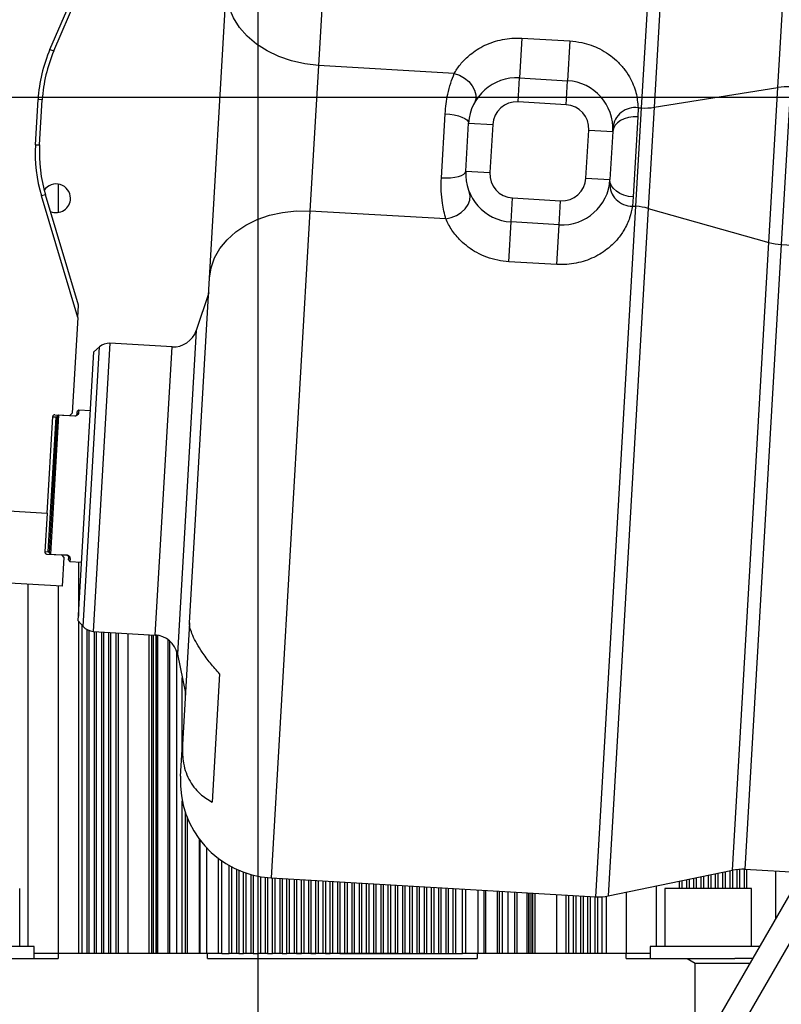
# Model space of a CAD drawing. Header units: millimetres. Extents: x -1 to 10933, y 0 to 7722.
# Tile 19 of 122: x 3904 to 4062, y 2009 to 2214. Entities that reach past the tile are written whole.
import ezdxf

# ---------------------------------------------------------------- set-up
doc = ezdxf.new("R2010")
doc.units = ezdxf.units.MM
doc.header["$LTSCALE"] = 13
doc.header["$PDSIZE"] = -1
doc.linetypes.add('CENTERX2', pattern=[20.32, 12.7, -2.54, 2.54, -2.54])
doc.dimstyles.new('efort-st-1', dxfattribs={"dimtxt": 100, "dimasz": 100, "dimexe": 1.25, "dimexo": 0.625, "dimtad": 1, "dimdec": 0, "dimdsep": 46, "dimtxsty": 'Standard', "dimcen": 2.5, "dimclrd": 3, "dimclre": 3, "dimadec": 0, "dimazin": 0, "dimtfac": 1, "dimtmove": 0, "dimatfit": 3, "dimfxl": 1, "dimarcsym": 0})

# ---------------------------------------------------------------- blocks, each defined once
blk = doc.blocks.new('*D132')
at = {"color": 3, "lineweight": -2}
for p, q in [((760.96, 2419.58), (760.96, 274.58)), ((3953.81, 1526.13), (3953.81, 274.58)), ((3853.81, 275.83), (860.96, 275.83))]:
    blk.add_line(p, q, dxfattribs=at)
at = {"color": 3}
for points in [[(860.96, 292.5), (860.96, 259.16), (760.96, 275.83)], [(3853.81, 259.16), (3853.81, 292.5), (3953.81, 275.83)]]:
    blk.add_solid(points, dxfattribs=at)
at = {"layer": 'Defpoints', "color": 0}
for p in [(760.96, 2420.2), (3953.81, 1526.76), (760.96, 275.83)]:
    blk.add_point(p, dxfattribs=at)
at = {"color": 0, "insert": (2357.38, 326.46), "char_height": 100, "attachment_point": 5}
blk.add_mtext('3193', dxfattribs=at)
blk = doc.blocks.new('*D143')
at = {"color": 3, "lineweight": -2}
for p, q in [((6255.95, 3471.6), (6255.95, 277.7)), ((3953.81, 1526.13), (3953.81, 277.7)), ((4053.81, 278.95), (6155.95, 278.95))]:
    blk.add_line(p, q, dxfattribs=at)
at = {"color": 3}
for points in [[(4053.81, 295.61), (4053.81, 262.28), (3953.81, 278.95)], [(6155.95, 262.28), (6155.95, 295.61), (6255.95, 278.95)]]:
    blk.add_solid(points, dxfattribs=at)
at = {"layer": 'Defpoints', "color": 0}
for p in [(6255.95, 3472.23), (3953.81, 1526.76), (6255.95, 278.95)]:
    blk.add_point(p, dxfattribs=at)
at = {"color": 0, "insert": (5104.88, 329.57), "char_height": 100, "attachment_point": 5}
blk.add_mtext('2302', dxfattribs=at)
blk = doc.blocks.new('*D145')
at = {"color": 3, "lineweight": -2}
for p, q in [((3649.43, 2197.93), (5395.1, 2197.93)), ((5393.85, 1623.93), (5393.85, 2097.93)), ((4304.09, 1523.93), (5395.1, 1523.93))]:
    blk.add_line(p, q, dxfattribs=at)
at = {"color": 3}
for points in [[(5410.51, 2097.93), (5377.18, 2097.93), (5393.85, 2197.93)], [(5377.18, 1623.93), (5410.51, 1623.93), (5393.85, 1523.93)]]:
    blk.add_solid(points, dxfattribs=at)
at = {"layer": 'Defpoints', "color": 0}
for p in [(3648.81, 2197.93), (5393.85, 2197.93), (4303.46, 1523.93)]:
    blk.add_point(p, dxfattribs=at)
at = {"color": 0, "insert": (5343.22, 1839.49), "char_height": 100, "attachment_point": 5, "rotation": 90}
blk.add_mtext('674', dxfattribs=at)
blk = doc.blocks.new('*D146')
at = {"color": 3, "lineweight": -2}
for p, q in [((3649.43, 3477.93), (5390.77, 3477.93)), ((5389.52, 3377.93), (5389.52, 2297.93)), ((3649.43, 2197.93), (5390.77, 2197.93))]:
    blk.add_line(p, q, dxfattribs=at)
at = {"color": 3}
for points in [[(5406.19, 3377.93), (5372.86, 3377.93), (5389.52, 3477.93)], [(5372.86, 2297.93), (5406.19, 2297.93), (5389.52, 2197.93)]]:
    blk.add_solid(points, dxfattribs=at)
at = {"layer": 'Defpoints', "color": 0}
for p in [(3648.81, 3477.93), (3648.81, 2197.93), (5389.52, 2197.93)]:
    blk.add_point(p, dxfattribs=at)
at = {"color": 0, "insert": (5338.9, 2825.76), "char_height": 100, "attachment_point": 5, "rotation": 90}
blk.add_mtext('1280', dxfattribs=at)
blk = doc.blocks.new('*D151')
at = {"color": 3, "lineweight": -2}
for p, q in [((5123.81, 2837.3), (5123.81, 572.21)), ((3953.81, 1526.13), (3953.81, 572.21)), ((4053.81, 573.46), (5023.81, 573.46))]:
    blk.add_line(p, q, dxfattribs=at)
at = {"color": 3}
for points in [[(4053.81, 590.13), (4053.81, 556.8), (3953.81, 573.46)], [(5023.81, 556.8), (5023.81, 590.13), (5123.81, 573.46)]]:
    blk.add_solid(points, dxfattribs=at)
at = {"layer": 'Defpoints', "color": 0}
for p in [(5123.81, 2837.92), (3953.81, 1526.76), (5123.81, 573.46)]:
    blk.add_point(p, dxfattribs=at)
at = {"color": 0, "insert": (4538.81, 624.09), "char_height": 100, "attachment_point": 5}
blk.add_mtext('1159', dxfattribs=at)
blk = doc.blocks.new('*D152')
at = {"color": 3, "lineweight": -2}
for p, q in [((3648.81, 3478.56), (3648.81, 4261.68)), ((3953.81, 1527.38), (3953.81, 4261.68)), ((3853.81, 4260.43), (3748.81, 4260.43))]:
    blk.add_line(p, q, dxfattribs=at)
at = {"color": 3}
for points in [[(3748.81, 4277.1), (3748.81, 4243.77), (3648.81, 4260.43)], [(3853.81, 4243.77), (3853.81, 4277.1), (3953.81, 4260.43)]]:
    blk.add_solid(points, dxfattribs=at)
at = {"layer": 'Defpoints', "color": 0}
for p in [(3648.81, 4260.43), (3648.81, 3477.93), (3953.81, 1526.76)]:
    blk.add_point(p, dxfattribs=at)
at = {"color": 0, "insert": (3801.31, 4311.06), "char_height": 100, "attachment_point": 5}
blk.add_mtext('305', dxfattribs=at)

msp = doc.modelspace()

# ---------------------------------------------------------------- linework, layer by layer
at = {"color": 7, "linetype": 'CENTERX2', "lineweight": 18, "true_color": 0xffffff}
msp.add_line((3953.81, 2422.56), (3953.81, 1526.76), dxfattribs=at)
at = {"color": 8, "linetype": 'Continuous', "lineweight": 25}
for p, q in [((3974.36, 2343.15), (3966.3, 2204.53)), ((4033.46, 2195.72), (4041.81, 2339.23)), ((4044.37, 2338.74), (4036.06, 2195.84)), ((4061.79, 2199.95), (4069.38, 2330.45)), ((3964.54, 2174.28), (3956.48, 2035.67)), ((4023.93, 2031.75), (4032.27, 2175.26)), ((4034.84, 2174.83), (4026.53, 2031.94)), ((4052.33, 2037.27), (4059.92, 2167.77)), ((4062.49, 2167.34), (4054.94, 2037.46)), ((4062.49, 2167.34), (4139.66, 2162.86)), ((3940.92, 2149.47), (3937.01, 2082.17)), ((3917.44, 2087.9), (3920.82, 2146.05)), ((3922.99, 2146.8), (3919.5, 2086.9)), ((3932.4, 2086.15), (3935.89, 2146.05)), ((3910.18, 2103.47), (3911.81, 2131.42)), ((3931.62, 2086.2), (3931.62, 2019.93)), ((3932.02, 2019.93), (3932.02, 2086.17)), ((3932.52, 2086.29), (3932.52, 2019.93)), ((3935.41, 2019.93), (3935.41, 2084.92)), ((3936.79, 2082.92), (3936.79, 2019.93)), ((3938.03, 2062.93), (3938.03, 2077.23)), ((3938.65, 2074.25), (3938.65, 2073.5)), ((3938.03, 2019.93), (3938.03, 2051.7)), ((3938.65, 2049.37), (3938.65, 2019.93)), ((3941.77, 2019.93), (3941.77, 2043.73)), ((3943.07, 2041.93), (3943.07, 2019.93)), ((3945.56, 2019.93), (3945.56, 2039.7)), ((3996.95, 2019.93), (3996.95, 2033.32)), ((3999.45, 2033.17), (3999.45, 2019.93)), ((4000.74, 2019.93), (4000.74, 2033.09)), ((4003.87, 2032.91), (4003.87, 2019.93)), ((4004.48, 2032.88), (4004.48, 2019.93)), ((4005.72, 2019.93), (4005.72, 2032.81)), ((4007.1, 2019.93), (4007.1, 2032.73)), ((4010, 2032.56), (4010, 2019.93)), ((4010.49, 2019.93), (4010.49, 2032.53)), ((4010.89, 2019.93), (4010.89, 2032.5)), ((4011.34, 2019.93), (4011.34, 2032.48))]:
    msp.add_line(p, q, dxfattribs=at)
at = {"color": 7, "linetype": 'Continuous', "lineweight": 25}
for p, q in [((3910.53, 2207.89), (3920.96, 2232.09)), ((3911.33, 2207.55), (3920.82, 2229.54)), ((3943.69, 2160.32), (3947.21, 2220.82)), ((4008.57, 2210.21), (4008.09, 2201.95)), ((4008.57, 2210.21), (4018.55, 2209.63)), ((4018.55, 2209.63), (4018.07, 2201.37)), ((3910.53, 2207.89), (3911.33, 2207.55)), ((3966.3, 2204.53), (3964.54, 2174.28)), ((3994.54, 2202.89), (3966.3, 2204.53)), ((4007.8, 2196.96), (4008.09, 2201.95)), ((4008.09, 2201.95), (4018.07, 2201.37)), ((4017.78, 2196.38), (4018.07, 2201.37)), ((3983.24, 1891.93), (4160.49, 2198.93)), ((4036.06, 2195.84), (4061.79, 2199.95)), ((4059.92, 2167.77), (4061.79, 2199.95)), ((4064.39, 2200.08), (4062.49, 2167.34)), ((3907.51, 2188.06), (3908.06, 2197.46)), ((3908.93, 2197.41), (3908.06, 2197.46)), ((3908.38, 2188.01), (3908.93, 2197.41)), ((4164.82, 2196.43), (3987.57, 1889.43)), ((4017.78, 2196.38), (4007.8, 2196.96)), ((3991.86, 2181.19), (3992.63, 2194.5)), ((4032.27, 2175.26), (4033.46, 2195.72)), ((4032.73, 2195.76), (4032.66, 2193.85)), ((4032.73, 2195.76), (4033.46, 2195.72)), ((4036.06, 2195.84), (4034.84, 2174.83)), ((3996.94, 2182.57), (3997.52, 2192.55)), ((3997.52, 2192.55), (4002.52, 2192.26)), ((4002.52, 2192.26), (4001.94, 2182.28)), ((4032.66, 2193.85), (4031.69, 2177.21)), ((4021.9, 2181.12), (4022.48, 2191.1)), ((4022.48, 2191.1), (4027.47, 2190.81)), ((4027.47, 2190.81), (4026.89, 2180.83)), ((3907.51, 2188.06), (3908.38, 2188.01)), ((3996.94, 2182.57), (4001.94, 2182.28)), ((3912.26, 2179.88), (3912.26, 2173.98)), ((4021.9, 2181.12), (4026.89, 2180.83)), ((3909.6, 2177.66), (3908.76, 2177.41)), ((3916.47, 2154.72), (3909.6, 2177.66)), ((3916.32, 2152.17), (3908.76, 2177.41)), ((4006.35, 2172), (4006.64, 2177)), ((4006.64, 2177), (4016.62, 2176.41)), ((4016.33, 2171.42), (4016.62, 2176.41)), ((4031.69, 2177.21), (4031.54, 2175.3)), ((3992.78, 2172.64), (3964.54, 2174.28)), ((4031.54, 2175.3), (4032.27, 2175.26)), ((4034.84, 2174.83), (4059.92, 2167.77)), ((4005.87, 2163.74), (4006.35, 2172)), ((4016.33, 2171.42), (4006.35, 2172)), ((4015.85, 2163.16), (4016.33, 2171.42)), ((4015.85, 2163.16), (4005.87, 2163.74)), ((3939.53, 2088.68), (3943.69, 2160.32)), ((3943.52, 2157.31), (3940.92, 2149.47)), ((3916.32, 2152.17), (3916.47, 2154.72)), ((3916.32, 2152.17), (3915.16, 2132.23)), ((3916.38, 2089.09), (3919.63, 2144.99)), ((3920.82, 2146.05), (3919.63, 2144.99)), ((3935.89, 2146.05), (3922.99, 2146.8)), ((3916.15, 2132.07), (3916.18, 2132.62)), ((3916.5, 2132.9), (3916.18, 2132.62)), ((3916.5, 2132.9), (3916.47, 2132.34)), ((3918.92, 2132.76), (3916.5, 2132.9)), ((3909.95, 2111.5), (3911.11, 2131.56)), ((3910.46, 2103.15), (3912.12, 2131.7)), ((3912.33, 2131.87), (3910.65, 2102.97)), ((3911.81, 2131.42), (3911.11, 2131.46)), ((3911.54, 2131.94), (3914.63, 2131.76)), ((3912.32, 2131.88), (3912.12, 2131.7)), ((3912.32, 2131.88), (3912.33, 2131.89)), ((3912.33, 2131.87), (3912.32, 2131.88)), ((3915.73, 2131.67), (3912.33, 2131.87)), ((3914.63, 2131.76), (3915.16, 2132.23)), ((3914.63, 2131.76), (3915.73, 2131.7)), ((3915.73, 2131.7), (3915.73, 2131.67)), ((3916.15, 2132.07), (3916.47, 2132.34)), ((3866.02, 2114.05), (3909.95, 2111.5)), ((3909.95, 2111.5), (3909.48, 2103.41)), ((3909.48, 2103.51), (3910.18, 2103.47)), ((3909.85, 2102.99), (3912.95, 2102.81)), ((3910.64, 2102.95), (3910.46, 2103.15)), ((3910.64, 2102.95), (3910.65, 2102.97)), ((3910.65, 2102.94), (3910.64, 2102.95)), ((3910.65, 2102.97), (3914.05, 2102.77)), ((3912.95, 2102.81), (3913.42, 2102.28)), ((3914.05, 2102.74), (3912.95, 2102.81)), ((3913.42, 2102.28), (3913.07, 2096.29)), ((3914.05, 2102.74), (3914.05, 2102.77)), ((3914.39, 2101.77), (3914.42, 2102.32)), ((3914.42, 2102.32), (3914.7, 2102.02)), ((3914.7, 2102.02), (3914.67, 2101.46)), ((3914.39, 2101.77), (3914.67, 2101.46)), ((3914.67, 2101.46), (3917.09, 2101.32)), ((3916.44, 2101.35), (3916.44, 2090.08)), ((3913.07, 2096.29), (3868.14, 2098.9)), ((3905.96, 2096.7), (3905.96, 2021.43)), ((3912.26, 2096.34), (3912.26, 2019.93)), ((3916.38, 2089.09), (3917.44, 2087.9)), ((3916.44, 2089.02), (3916.44, 2019.93)), ((3917.21, 2019.93), (3917.21, 2088.15)), ((3939.53, 2088.68), (3938.06, 2063.36)), ((3918.21, 2087.28), (3918.21, 2019.93)), ((3918.71, 2019.93), (3918.71, 2087.06)), ((3919.5, 2086.9), (3932.4, 2086.15)), ((3919.71, 2086.89), (3919.71, 2019.93)), ((3920.21, 2019.93), (3920.21, 2086.86)), ((3921.21, 2086.8), (3921.21, 2019.93)), ((3921.71, 2019.93), (3921.71, 2086.77)), ((3922.71, 2086.71), (3922.71, 2019.93)), ((3923.21, 2019.93), (3923.21, 2086.69)), ((3924.21, 2086.63), (3924.21, 2019.93)), ((3924.71, 2086.6), (3924.71, 2019.93)), ((3926.71, 2086.48), (3926.71, 2019.93)), ((3931.17, 2019.93), (3931.17, 2086.22)), ((3932.58, 2086.14), (3932.58, 2019.93)), ((3932.84, 2086.11), (3932.84, 2019.93)), ((3935.01, 2085.13), (3935.01, 2019.93)), ((3937.01, 2082.17), (3938.68, 2074.08)), ((3945.79, 2078.06), (3944.24, 2051.4)), ((3937.67, 2056.8), (3938.06, 2063.36)), ((3939.01, 2048.37), (3939.01, 2019.93)), ((3941.51, 2043.82), (3941.51, 2019.93)), ((3946.26, 2019.93), (3946.26, 2039.19)), ((3947.76, 2019.93), (3947.76, 2038.25)), ((3948.26, 2037.97), (3948.26, 2019.93)), ((3949.26, 2037.48), (3949.26, 2019.93)), ((3949.76, 2037.25), (3949.76, 2019.93)), ((3950.76, 2019.93), (3950.76, 2036.86)), ((3951.26, 2036.68), (3951.26, 2019.93)), ((4026.53, 2031.94), (4052.33, 2037.27)), ((4048.83, 2033.43), (4048.83, 2036.54)), ((4049.33, 2036.65), (4049.33, 2033.43)), ((4050.33, 2033.43), (4050.33, 2036.85)), ((4050.83, 2036.96), (4050.83, 2033.43)), ((4051.83, 2033.43), (4051.83, 2037.16)), ((4052.33, 2037.27), (4052.33, 2033.43)), ((4053.33, 2033.43), (4053.33, 2037.42)), ((4053.83, 2037.46), (4053.83, 2033.43)), ((4054.83, 2033.43), (4054.83, 2037.46)), ((4054.94, 2037.46), (4066.86, 2036.76)), ((4055.33, 2033.43), (4055.33, 2037.43)), ((4061.26, 2037.09), (4061.26, 2027.05)), ((3952.26, 2036.37), (3952.26, 2019.93)), ((3952.76, 2036.24), (3952.76, 2019.93)), ((3953.76, 2019.93), (3953.76, 2036.02)), ((3954.26, 2035.92), (3954.26, 2019.93)), ((3955.26, 2035.78), (3955.26, 2019.93)), ((3955.76, 2035.72), (3955.76, 2019.93)), ((3956.48, 2035.67), (4023.93, 2031.75)), ((3956.76, 2019.93), (3956.76, 2035.65)), ((3957.26, 2035.62), (3957.26, 2019.93)), ((3958.26, 2035.57), (3958.26, 2019.93)), ((3958.76, 2035.54), (3958.76, 2019.93)), ((3959.76, 2019.93), (3959.76, 2035.48)), ((3960.26, 2035.45), (3960.26, 2019.93)), ((3961.26, 2035.39), (3961.26, 2019.93)), ((3961.76, 2035.36), (3961.76, 2019.93)), ((3962.76, 2019.93), (3962.76, 2035.3)), ((3963.26, 2035.27), (3963.26, 2019.93)), ((3964.26, 2035.22), (3964.26, 2019.93)), ((3964.76, 2035.19), (3964.76, 2019.93)), ((3965.76, 2019.93), (3965.76, 2035.13)), ((3966.26, 2035.1), (3966.26, 2019.93)), ((3967.26, 2035.04), (3967.26, 2019.93)), ((3967.76, 2035.01), (3967.76, 2019.93)), ((3968.76, 2019.93), (3968.76, 2034.95)), ((3969.26, 2034.93), (3969.26, 2019.93)), ((3970.26, 2034.87), (3970.26, 2019.93)), ((3970.76, 2034.84), (3970.76, 2019.93)), ((3971.76, 2034.78), (3971.76, 2019.93)), ((3972.26, 2034.75), (3972.26, 2019.93)), ((3973.26, 2034.69), (3973.26, 2019.93)), ((3973.75, 2034.66), (3973.75, 2019.93)), ((3974.76, 2034.61), (3974.76, 2019.93)), ((3975.26, 2034.58), (3975.26, 2019.93)), ((3976.26, 2034.52), (3976.26, 2019.93)), ((3976.76, 2034.49), (3976.76, 2019.93)), ((3977.76, 2034.43), (3977.76, 2019.93)), ((3978.26, 2034.4), (3978.26, 2019.93)), ((3979.26, 2034.34), (3979.26, 2019.93)), ((4041.33, 2033.43), (4041.33, 2034.99)), ((4041.83, 2035.1), (4041.83, 2033.43)), ((4042.83, 2033.43), (4042.83, 2035.3)), ((4043.33, 2035.41), (4043.33, 2033.43)), ((4044.33, 2033.43), (4044.33, 2035.61)), ((4044.83, 2035.72), (4044.83, 2033.43)), ((4045.83, 2033.43), (4045.83, 2035.92)), ((4046.33, 2036.03), (4046.33, 2033.43)), ((4047.33, 2033.43), (4047.33, 2036.23)), ((4047.83, 2036.34), (4047.83, 2033.43)), ((3904.24, 2021.43), (3904.24, 2033.43)), ((3979.76, 2034.32), (3979.76, 2019.93)), ((3980.76, 2034.26), (3980.76, 2019.93)), ((3981.26, 2034.23), (3981.26, 2019.93)), ((3982.26, 2034.17), (3982.26, 2019.93)), ((3982.76, 2034.14), (3982.76, 2019.93)), ((3983.76, 2034.08), (3983.76, 2019.93)), ((3984.26, 2034.05), (3984.26, 2019.93)), ((3985.26, 2034), (3985.26, 2019.93)), ((3985.76, 2033.97), (3985.76, 2019.93)), ((3986.76, 2033.91), (3986.76, 2019.93)), ((3987.26, 2033.88), (3987.26, 2019.93)), ((3988.26, 2033.82), (3988.26, 2019.93)), ((3988.76, 2033.79), (3988.76, 2019.93)), ((3989.76, 2033.73), (3989.76, 2019.93)), ((3990.26, 2033.7), (3990.26, 2019.93)), ((3991.26, 2033.65), (3991.26, 2019.93)), ((3991.76, 2033.62), (3991.76, 2019.93)), ((3992.76, 2033.56), (3992.76, 2019.93)), ((3993.26, 2033.53), (3993.26, 2019.93)), ((3994.26, 2033.47), (3994.26, 2019.93)), ((3994.76, 2033.44), (3994.76, 2019.93)), ((3996.26, 2019.93), (3996.26, 2033.36)), ((4001.01, 2033.08), (4001.01, 2019.93)), ((4003.51, 2019.93), (4003.51, 2032.93)), ((4007.51, 2032.7), (4007.51, 2019.93)), ((4009.67, 2019.93), (4009.67, 2032.58)), ((4009.93, 2032.56), (4009.93, 2019.93)), ((4030.26, 2032.71), (4030.26, 2019.93)), ((4036.55, 2021.43), (4036.55, 2034.01)), ((4038.27, 2033.43), (4038.27, 2021.43)), ((4052.3, 2033.43), (4038.27, 2033.43)), ((4056.27, 2033.43), (4052.3, 2033.43)), ((4056.27, 2021.43), (4056.27, 2033.43)), ((4015.8, 2032.22), (4015.8, 2019.93)), ((4017.8, 2019.93), (4017.8, 2032.1)), ((4018.3, 2032.07), (4018.3, 2019.93)), ((4019.3, 2019.93), (4019.3, 2032.02)), ((4019.8, 2031.99), (4019.8, 2019.93)), ((4020.8, 2019.93), (4020.8, 2031.93)), ((4021.3, 2031.9), (4021.3, 2019.93)), ((4022.3, 2019.93), (4022.3, 2031.84)), ((4022.8, 2031.81), (4022.8, 2019.93)), ((4023.8, 2019.93), (4023.8, 2031.75)), ((4024.3, 2031.73), (4024.3, 2019.93)), ((4025.3, 2019.93), (4025.3, 2031.76)), ((4026.07, 2031.85), (4026.07, 2019.93)), ((3907.24, 2021.43), (3899.36, 2021.43)), ((3907.24, 2018.93), (3907.24, 2021.43)), ((4035.27, 2021.43), (4035.27, 2018.93)), ((4058.01, 2021.43), (4035.27, 2021.43)), ((3899.59, 2018.93), (3912.26, 2018.93)), ((3912.26, 2019.93), (3907.24, 2019.93)), ((3912.26, 2019.93), (3912.26, 2018.93)), ((3943.26, 2019.93), (3912.26, 2019.93)), ((3943.26, 2018.93), (3943.26, 2019.93)), ((3945.9, 2019.93), (3943.26, 2019.93)), ((3943.26, 2018.93), (3999.26, 2018.93)), ((3946.26, 2019.93), (3947.76, 2019.93)), ((3948.26, 2019.93), (3947.76, 2019.93)), ((3949.26, 2019.93), (3948.26, 2019.93)), ((3949.76, 2019.93), (3949.26, 2019.93)), ((3949.76, 2019.93), (3950.76, 2019.93)), ((3951.26, 2019.93), (3950.76, 2019.93)), ((3952.26, 2019.93), (3951.26, 2019.93)), ((3952.76, 2019.93), (3952.26, 2019.93)), ((3952.76, 2019.93), (3953.76, 2019.93)), ((3954.26, 2019.93), (3953.76, 2019.93)), ((3955.59, 2019.93), (3954.08, 2019.93)), ((3955.26, 2019.93), (3954.26, 2019.93)), ((3955.76, 2019.93), (3955.26, 2019.93)), ((3955.76, 2019.93), (3956.76, 2019.93)), ((3957.26, 2019.93), (3956.76, 2019.93)), ((3958.6, 2019.93), (3956.9, 2019.93)), ((3958.26, 2019.93), (3957.26, 2019.93)), ((3958.76, 2019.93), (3958.26, 2019.93)), ((3958.76, 2019.93), (3959.76, 2019.93)), ((3960.26, 2019.93), (3959.76, 2019.93)), ((3982.63, 2019.93), (3959.89, 2019.93)), ((3961.26, 2019.93), (3960.26, 2019.93)), ((3961.76, 2019.93), (3961.26, 2019.93)), ((3961.76, 2019.93), (3962.76, 2019.93)), ((3963.26, 2019.93), (3962.76, 2019.93)), ((3964.26, 2019.93), (3963.26, 2019.93)), ((3964.76, 2019.93), (3964.26, 2019.93)), ((3964.76, 2019.93), (3965.76, 2019.93)), ((3966.26, 2019.93), (3965.76, 2019.93)), ((3967.26, 2019.93), (3966.26, 2019.93)), ((3967.76, 2019.93), (3967.26, 2019.93)), ((3967.76, 2019.93), (3968.76, 2019.93)), ((3969.26, 2019.93), (3968.76, 2019.93)), ((3970.76, 2019.93), (3970.26, 2019.93)), ((3970.76, 2019.93), (3971.76, 2019.93)), ((3971.76, 2019.93), (3972.26, 2019.93)), ((3972.26, 2019.93), (3973.26, 2019.93)), ((3973.26, 2019.93), (3973.75, 2019.93)), ((3973.75, 2019.93), (3974.76, 2019.93)), ((3974.76, 2019.93), (3975.26, 2019.93)), ((3975.26, 2019.93), (3976.26, 2019.93)), ((3976.26, 2019.93), (3976.76, 2019.93)), ((3976.76, 2019.93), (3977.76, 2019.93)), ((3977.76, 2019.93), (3978.26, 2019.93)), ((3978.26, 2019.93), (3979.26, 2019.93)), ((3979.26, 2019.93), (3979.76, 2019.93)), ((3979.76, 2019.93), (3980.76, 2019.93)), ((3980.76, 2019.93), (3981.26, 2019.93)), ((3981.26, 2019.93), (3982.26, 2019.93)), ((3982.26, 2019.93), (3982.76, 2019.93)), ((3982.76, 2019.93), (3983.76, 2019.93)), ((3983.76, 2019.93), (3984.26, 2019.93)), ((3985.43, 2019.93), (3983.93, 2019.93)), ((3984.26, 2019.93), (3985.26, 2019.93)), ((3985.26, 2019.93), (3985.76, 2019.93)), ((3985.76, 2019.93), (3986.76, 2019.93)), ((3986.76, 2019.93), (3987.26, 2019.93)), ((3988.42, 2019.93), (3987.26, 2019.93)), ((3987.26, 2019.93), (3988.26, 2019.93)), ((3988.26, 2019.93), (3988.76, 2019.93)), ((3988.76, 2019.93), (3989.76, 2019.93)), ((3989.76, 2019.93), (3990.26, 2019.93)), ((3990.26, 2019.93), (3991.26, 2019.93)), ((3991.26, 2019.93), (3991.76, 2019.93)), ((3991.76, 2019.93), (3992.76, 2019.93)), ((3992.76, 2019.93), (3993.26, 2019.93)), ((3993.26, 2019.93), (3994.26, 2019.93)), ((3994.26, 2019.93), (3994.76, 2019.93)), ((3994.76, 2019.93), (3996.26, 2019.93)), ((3999.26, 2019.93), (3996.65, 2019.93)), ((3999.26, 2019.93), (3999.26, 2018.93)), ((4030.26, 2019.93), (3999.26, 2019.93)), ((4030.26, 2018.93), (4030.26, 2019.93)), ((4035.27, 2019.93), (4030.26, 2019.93)), ((4030.26, 2018.93), (4042.92, 2018.93)), ((4042.92, 2018.93), (4044.57, 2017.93)), ((4044.57, 2017.93), (4055.99, 2017.93)), ((4044.57, 1998.15), (4044.57, 2017.93))]:
    msp.add_line(p, q, dxfattribs=at)
at = {"color": 7, "linetype": 'Continuous', "lineweight": 25, "flags": 128}
for points in [[(3966.3, 2204.53), (3963.46, 2204.85), (3960.71, 2205.47), (3958.08, 2206.38), (3955.64, 2207.56), (3953.44, 2208.99), (3951.51, 2210.63), (3949.9, 2212.46), (3948.65, 2214.43), (3947.77, 2216.51), (3947.29, 2218.66), (3947.21, 2220.82)], [(3994.54, 2202.89), (3995.64, 2202.5), (3996.67, 2201.91), (3997.56, 2201.17), (3998.28, 2200.31), (3998.77, 2199.39), (3999.02, 2198.45), (3999, 2197.55), (3998.71, 2196.73)], [(3992.63, 2194.5), (3993.6, 2194.42), (3994.53, 2194.27), (3995.39, 2194.06), (3996.13, 2193.81), (3996.74, 2193.52), (3997.18, 2193.21), (3997.45, 2192.88), (3997.52, 2192.55)], [(4032.66, 2193.85), (4031.68, 2193.84), (4030.73, 2193.7), (4029.85, 2193.45), (4029.07, 2193.08), (4028.42, 2192.61), (4027.93, 2192.06), (4027.61, 2191.45), (4027.47, 2190.81)], [(3991.86, 2181.19), (3992.83, 2181.17), (3993.77, 2181.21), (3994.65, 2181.31), (3995.41, 2181.48), (3996.05, 2181.69), (3996.53, 2181.95), (3996.83, 2182.25), (3996.94, 2182.57)], [(4031.69, 2177.21), (4030.72, 2177.33), (4029.8, 2177.57), (4028.95, 2177.93), (4028.22, 2178.39), (4027.63, 2178.93), (4027.2, 2179.53), (4026.95, 2180.17), (4026.89, 2180.83)], [(3992.78, 2172.64), (3993.92, 2172.91), (3995.01, 2173.37), (3995.99, 2174), (3996.79, 2174.77), (3997.39, 2175.63), (3997.74, 2176.54), (3997.83, 2177.43), (3997.64, 2178.28)], [(3943.69, 2160.32), (3944.02, 2162.46), (3944.75, 2164.53), (3945.86, 2166.5), (3947.34, 2168.31), (3949.15, 2169.94), (3951.25, 2171.35), (3953.6, 2172.51), (3956.16, 2173.4), (3958.88, 2174), (3961.69, 2174.29), (3964.54, 2174.28)], [(4042.92, 2018.93), (4046.18, 2018.93), (4049.35, 2018.93), (4052.42, 2018.93), (4052.81, 2018.93)], [(4056.57, 2018.93), (4056.48, 2018.93), (4055, 2018.93), (4053.29, 2018.93), (4052.81, 2018.93)]]:
    msp.add_lwpolyline(points, dxfattribs=at)
at = {"color": 7, "linetype": 'Continuous', "lineweight": 25}
for centre, radius, start, end in [((3938.88, 2195.67), 30.87, 156.6726, 176.6726), ((3938.88, 2195.67), 30, 156.6726, 176.6726), ((4007.51, 2191.97), 10, 86.6726, 176.6726), ((4017.49, 2191.39), 10, 356.6726, 86.6726), ((4063.68, 2188.02), 12.08, 86.6453, 99.018), ((4007.51, 2191.97), 5, 86.6726, 176.6726), ((4017.49, 2191.39), 5, 356.6726, 86.6726), ((4032.15, 2191.12), 4.68, 82.8765, 174.3677), ((4034.17, 2207.77), 12.08, 266.6453, 279.018), ((3938.33, 2186.27), 30.87, 176.6726, 196.6726), ((3938.33, 2186.27), 30, 176.6726, 196.6726), ((4006.93, 2181.99), 10, 176.6726, 266.6726), ((4006.93, 2181.99), 5, 176.6726, 266.6726), ((3911.81, 2176.93), 2.98, 0, 146.1577), ((4016.91, 2181.41), 10, 266.6726, 356.6726), ((4016.91, 2181.41), 5, 266.6726, 356.6726), ((4031.5, 2179.98), 4.68, 178.9775, 270.4687), ((3911.81, 2176.93), 2.98, 246.7941, 0), ((4031.58, 2163.2), 12.08, 74.3271, 86.6999), ((4063.18, 2179.4), 12.08, 254.3271, 266.6999), ((3936.18, 2151.04), 5, 266.6726, 341.6726), ((3922.81, 2143.8), 3, 86.6726, 131.6726), ((3911.51, 2131.54), 0.4, 86.6726, 176.6726), ((3911.82, 2131.72), 0.3, 266.6726, 356.6726), ((3910.16, 2103.17), 0.3, 356.6726, 86.6726), ((3919.68, 2089.9), 3, 221.6726, 266.6726), ((3932.11, 2081.16), 5, 11.6726, 86.6726), ((3957.64, 2055.63), 20, 176.6726, 266.6726), ((4054.36, 2027.47), 10, 86.6726, 101.6726), ((4024.51, 2041.73), 10, 266.6726, 281.6726)]:
    msp.add_arc(centre, radius, start, end, dxfattribs=at)
for points, knots in [([(3994.54, 2202.89), (3994.57, 2202.95), (3994.97, 2203.65), (3995.93, 2205), (3997.93, 2207), (4000.75, 2208.83), (4003.87, 2209.88), (4006.52, 2210.25), (4007.89, 2210.23), (4008.57, 2210.21)], [0, 0, 0, 0, 0.013854, 0.184369, 0.354626, 0.574339, 0.785165, 0.892592, 1, 1, 1, 1]), ([(4018.55, 2209.63), (4019.4, 2209.54), (4021.58, 2209.31), (4024.35, 2208.27), (4026.65, 2206.89), (4028.35, 2205.52), (4029.8, 2203.93), (4031.31, 2201.67), (4032.46, 2198.84), (4032.64, 2196.79), (4032.73, 2195.76)], [0, 0, 0, 0, 0.093624, 0.242218, 0.328782, 0.415412, 0.516268, 0.617228, 0.808303, 1, 1, 1, 1]), ([(3992.63, 2194.5), (3992.78, 2195.89), (3993.02, 2198.18), (3993.78, 2200.93), (3994.28, 2202.23), (3994.54, 2202.89)], [0, 0, 0, 0, 0.431865, 0.712576, 1, 1, 1, 1]), ([(3992.78, 2172.64), (3992.52, 2173.69), (3992.09, 2175.42), (3991.78, 2178.4), (3991.83, 2180.25), (3991.86, 2181.19)], [0, 0, 0, 0, 0.428393, 0.7101607, 1, 1, 1, 1]), ([(4031.54, 2175.3), (4031.38, 2174.49), (4031.07, 2172.87), (4029.99, 2170.51), (4028.5, 2168.38), (4026.49, 2166.38), (4023.67, 2164.54), (4020.55, 2163.5), (4017.9, 2163.12), (4016.53, 2163.15), (4015.85, 2163.16)], [0, 0, 0, 0, 0.154658, 0.309081, 0.428548, 0.547834, 0.701771, 0.849481, 0.924747, 1, 1, 1, 1]), ([(4005.87, 2163.74), (4005.09, 2163.82), (4003.53, 2163.98), (4001.28, 2164.65), (3999.21, 2165.58), (3997.41, 2166.75), (3995.59, 2168.31), (3993.93, 2170.3), (3993.16, 2171.86), (3992.78, 2172.64)], [0, 0, 0, 0, 0.121952, 0.247522, 0.373166, 0.495361, 0.617648, 0.808617, 1, 1, 1, 1]), ([(3916.47, 2132.34), (3916.45, 2132.23), (3916.42, 2132.06), (3916.22, 2131.82), (3916.04, 2131.72), (3915.9, 2131.68), (3915.8, 2131.67), (3915.75, 2131.67), (3915.73, 2131.67)], [0, 0, 0, 0, 0.499178, 0.750435, 0.87534, 0.937745, 0.968801, 1, 1, 1, 1]), ([(3915.73, 2131.7), (3915.74, 2131.7), (3915.77, 2131.69), (3915.83, 2131.7), (3915.91, 2131.72), (3916.01, 2131.78), (3916.13, 2131.91), (3916.14, 2132.01), (3916.15, 2132.07)], [0, 0, 0, 0, 0.018133, 0.03877, 0.093624, 0.211491, 0.468772, 1, 1, 1, 1]), ([(3909.48, 2103.41), (3909.48, 2103.35), (3909.49, 2103.24), (3909.58, 2103.11), (3909.69, 2103.03), (3909.79, 2102.99), (3909.84, 2102.99), (3909.85, 2102.99)], [0, 0, 0, 0, 0.295373, 0.567536, 0.759123, 0.951694, 1, 1, 1, 1]), ([(3914.05, 2102.77), (3914.07, 2102.77), (3914.12, 2102.76), (3914.21, 2102.74), (3914.35, 2102.69), (3914.52, 2102.56), (3914.69, 2102.3), (3914.7, 2102.13), (3914.7, 2102.02)], [0, 0, 0, 0, 0.031075, 0.062413, 0.124938, 0.2502, 0.500724, 1, 1, 1, 1]), ([(3914.42, 2102.32), (3914.42, 2102.39), (3914.42, 2102.48), (3914.32, 2102.62), (3914.22, 2102.7), (3914.14, 2102.73), (3914.09, 2102.74), (3914.06, 2102.74), (3914.05, 2102.74)], [0, 0, 0, 0, 0.531333, 0.787881, 0.906132, 0.961137, 0.981824, 1, 1, 1, 1]), ([(3945.79, 2078.06), (3945.13, 2078.8), (3943.78, 2080.3), (3942.22, 2082.46), (3941, 2084.42), (3940.15, 2086.09), (3939.63, 2087.54), (3939.51, 2088.32), (3939.53, 2088.65), (3939.53, 2088.68)], [0, 0, 0, 0, 0.1798542, 0.364008, 0.5169178, 0.6739652, 0.8270732, 0.9859064, 1, 1, 1, 1]), ([(3938.06, 2063.36), (3938.05, 2062.21), (3938.05, 2060.32), (3938.62, 2057.97), (3939.37, 2056.13), (3940.41, 2054.5), (3941.95, 2052.8), (3943.37, 2051.93), (3944.24, 2051.4)], [0, 0, 0, 0, 0.208053, 0.342396, 0.480211, 0.623723, 0.770221, 1, 1, 1, 1])]:
    msp.add_open_spline(points, degree=3, knots=knots, dxfattribs=at)
for points in [[(3946.26, 2019.93), (3946.25, 2019.93), (3946.23, 2019.93), (3946.08, 2019.93), (3945.85, 2019.93), (3945.66, 2019.93), (3945.56, 2019.93)], [(3996.95, 2019.93), (3996.85, 2019.93), (3996.66, 2019.93), (3996.44, 2019.93), (3996.28, 2019.93), (3996.27, 2019.93), (3996.26, 2019.93)]]:
    msp.add_open_spline(points, degree=3, dxfattribs=at)

# ---------------------------------------------------------------- dimensions: what is measured, and where the dimension line sits
at = {"color": 0}
for base, p2, picture, middle in [((3648.81, 4260.43), (3648.81, 3477.93), '*D152', (3801.31, 4260.43)), ((6255.95, 278.95), (6255.95, 3472.23), '*D143', (5104.88, 278.95)), ((760.96, 275.83), (760.96, 2420.2), '*D132', (2357.38, 275.83))]:
    dim = msp.add_linear_dim(base=base, p1=(3953.81, 1526.76), p2=p2, dimstyle='efort-st-1', dxfattribs=at)
    dim.commit()
    dim.dimension.update_dxf_attribs({"geometry": picture, "text_midpoint": middle, "dimtype": 160})
for base, p1, picture, middle in [((5389.52, 2197.93), (3648.81, 3477.93), '*D146', (5389.52, 2825.76)), ((5393.85, 2197.93), (4303.46, 1523.93), '*D145', (5393.85, 1839.49))]:
    dim = msp.add_linear_dim(base=base, p1=p1, p2=(3648.81, 2197.93), angle=90, dimstyle='efort-st-1', dxfattribs=at)
    dim.commit()
    dim.dimension.update_dxf_attribs({"geometry": picture, "text_midpoint": middle, "dimtype": 160})
dim = msp.add_linear_dim(base=(5123.81, 573.46), p1=(3953.81, 1526.76), p2=(5123.81, 2837.92), text='1159', dimstyle='efort-st-1', override={"dimtxsty": 'Standard'}, dxfattribs=at)
dim.commit()
dim.dimension.update_dxf_attribs({"geometry": '*D151', "text_midpoint": (4538.81, 624.09)})

doc.saveas('drawing.dxf')
